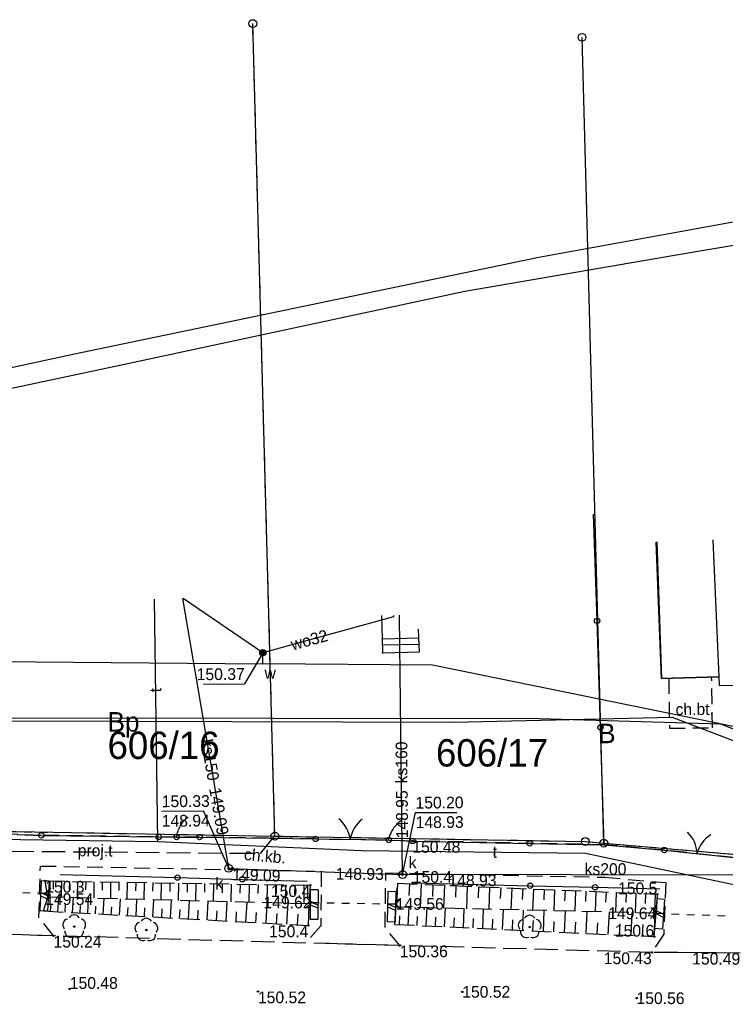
# Model space of a CAD drawing. Extents: x 7582895 to 7584772, y 6020395 to 6021139.
# Tile 12 of 49: x 7583732 to 7583777, y 6020698 to 6020761. Entities that reach past the tile are written whole.
import ezdxf
from ezdxf.enums import TextEntityAlignment as Align

# ---------------------------------------------------------------- set-up
doc = ezdxf.new("R2010")
doc.units = 0
for name, pattern in [('1_1', [0]), ('1_OTKC', [1.5, 1, -0.5]), ('1_OTKJ', [2, 1.5, -0.5]), ('1_OTRK', [1.75, 1.25, -0.5]), ('1_OTRKG', [1.75, 1.25, -0.5]), ('3_EGBN', [0]), ('3_EGBS', [0]), ('3_EGBSG', [0]), ('3_EGBU_A', [0]), ('4_SUKP', [0]), ('4_SUPP_P', [2, 1.5, -0.5]), ('4_SUTP_A', [0]), ('4_SUWP', [0]), ('GDE', [0]), ('GUZ', [1, 0.5, -0.5])]:
    doc.linetypes.add(name, pattern=pattern)
doc.layers.get('0').update_dxf_attribs({"linetype": 'CONTINUOUS'})
for name, color, linetype in [('Dzialki', 7, 'GDE'), ('EGBB_L_0', 36, '3_EGBU_A'), ('EGBC_L_0', 7, '3_EGBN'), ('EGBE_L_3', 7, '3_EGBS'), ('Numery_dzialek', 7, 'CONTINUOUS'), ('Numery_uzytkow', 3, 'CONTINUOUS'), ('OTD_L_12', 7, 'CONTINUOUS'), ('OTK_E_T_1', 7, 'CONTINUOUS'), ('OTK_L_0', 7, '1_OTKJ'), ('OTK_L_2', 7, '1_OTKC'), ('OTK_L_8', 7, 'CONTINUOUS'), ('OTO_L_0', 7, 'CONTINUOUS'), ('OTO_L_1', 7, 'CONTINUOUS'), ('OTO_L_2', 7, 'CONTINUOUS'), ('OTR_L_1', 7, '1_OTRK'), ('OTR_T_0', 7, 'CONTINUOUS'), ('OTR_T_1', 7, 'CONTINUOUS'), ('OTZ_T_0', 96, 'CONTINUOUS'), ('P_SUTP_E_T_0', 30, 'CONTINUOUS'), ('P_SUTP_L_0', 30, '4_SUPP_P'), ('Punkty', 7, 'CONTINUOUS'), ('SUK_E_T_4', 36, 'CONTINUOUS'), ('SUK_T_3', 36, 'CONTINUOUS'), ('SUKP_E_T_0', 36, 'CONTINUOUS'), ('SUKP_L_0', 36, '4_SUKP'), ('SUKR_T_0', 36, 'CONTINUOUS'), ('SUTP_E_T_0', 30, 'CONTINUOUS'), ('SUTP_L_0', 30, '4_SUTP_A'), ('SUW_E_T_2', 5, 'CONTINUOUS'), ('SUW_T_5', 5, 'CONTINUOUS'), ('SUWP_E_T_0', 5, 'CONTINUOUS'), ('SUWP_L_0', 5, '4_SUWP'), ('SUWR_T_0', 5, 'CONTINUOUS'), ('Uzytki', 3, 'GUZ')]:
    doc.layers.add(name, color=color, linetype=linetype)

# ---------------------------------------------------------------- blocks, each defined once
blk = doc.blocks.new('GRT')
at = {"linetype": 'CONTINUOUS'}
blk.add_circle((0, 0), 0.25, dxfattribs=at)
blk = doc.blocks.new('1_OTRN')
at = {"linetype": 'CONTINUOUS'}
blk.add_circle((0, 0), 0.045, dxfattribs=at)
blk = doc.blocks.new('1_OTRS')
at = {"linetype": 'CONTINUOUS'}
blk.add_circle((0, 0), 0.045, dxfattribs=at)
blk = doc.blocks.new('1_OTZL')
at = {"linetype": 'CONTINUOUS'}
blk.add_circle((0, 0), 0.045, dxfattribs=at)
for centre, start, end in [((0, 0.375), 30.14012, 149.85988), ((-0.357, 0.116), 102.14447, 221.86002), ((0.357, 0.116), 318.13998, 77.85553), ((-0.22, -0.303), 174.14818, 293.85423), ((0.22, -0.303), 246.14577, 5.85182)]:
    blk.add_arc(centre, 0.375, start, end, dxfattribs=at)
blk = doc.blocks.new('4_SUKS')
at = {"linetype": 'CONTINUOUS'}
blk.add_circle((0, 0), 0.25, dxfattribs=at)
blk = doc.blocks.new('4_SUPS')
at = {"linetype": 'CONTINUOUS'}
blk.add_circle((0, 0), 0.0625, dxfattribs=at)
blk = doc.blocks.new('4_SUWW')
at = {"linetype": 'CONTINUOUS'}
for radius in [0.2, 0.175, 0.15, 0.125, 0.1, 0.075, 0.05, 0.025, 0.00715]:
    blk.add_circle((0, 0), radius, dxfattribs=at)

msp = doc.modelspace()

# ---------------------------------------------------------------- linework, layer by layer
at = {"layer": 'Dzialki'}
for p, q in [((7583748.23, 6020708.89), (7583746.82, 6020760.82)), ((7583769.24, 6020708.44), (7583767.85, 6020759.94)), ((7583727.21, 6020709.26), (7583748.23, 6020708.89)), ((7583748.23, 6020708.89), (7583768.06, 6020708.55)), ((7583768.06, 6020708.55), (7583769.24, 6020708.44)), ((7583769.24, 6020708.44), (7583790.31, 6020706.65))]:
    msp.add_line(p, q, dxfattribs=at)
at = {"layer": 'EGBB_L_0', "linetype": '3_EGBU_A'}
for p, q in [((7583772.62, 6020727.69), (7583772.92, 6020718.97)), ((7583772.92, 6020718.97), (7583776.58, 6020719.07)), ((7583776.58, 6020719.07), (7583776.6, 6020718.51)), ((7583776.6, 6020718.51), (7583786.99, 6020718.8))]:
    msp.add_line(p, q, dxfattribs=at)
at = {"layer": 'EGBC_L_0', "linetype": '3_EGBN'}
for p, q in [((7583772.92, 6020718.97), (7583772.58, 6020727.68)), ((7583776.2, 6020727.82), (7583776.58, 6020719.07)), ((7583776.58, 6020719.07), (7583772.92, 6020718.97))]:
    msp.add_line(p, q, dxfattribs=at)
at = {"layer": 'EGBE_L_3', "linetype": '3_EGBS'}
for p, q in [((7583755.05, 6020722.99), (7583755.08, 6020721.51)), ((7583757.42, 6020721.56), (7583757.41, 6020722.11)), ((7583755.08, 6020721.51), (7583757.42, 6020721.56)), ((7583755.09, 6020721.11), (7583757.44, 6020721.16)), ((7583757.46, 6020720.66), (7583757.42, 6020721.56)), ((7583755.1, 6020720.61), (7583757.46, 6020720.66))]:
    msp.add_line(p, q, dxfattribs=at)
at = {"layer": 'EGBE_L_3', "linetype": '3_EGBSG'}
msp.add_line((7583755.08, 6020721.51), (7583755.1, 6020720.61), dxfattribs=at)
at = {"layer": 'EGBE_L_3', "linetype": '3_EGBS'}
msp.add_point((7583755.1, 6020720.61), dxfattribs=at)
at = {"layer": 'OTD_L_12'}
for p, q in [((7583733.31, 6020706.04), (7583733.21, 6020704.12)), ((7583733.81, 6020706.02), (7583733.31, 6020706.04)), ((7583733.81, 6020706.02), (7583733.71, 6020704.1)), ((7583750.49, 6020705.45), (7583750.48, 6020703.56)), ((7583750.99, 6020705.45), (7583750.49, 6020705.45)), ((7583750.99, 6020705.45), (7583750.98, 6020703.56)), ((7583733.26, 6020705.08), (7583733.75, 6020704.86)), ((7583733.27, 6020705.28), (7583733.76, 6020705.06)), ((7583755.45, 6020705.35), (7583755.41, 6020703.41)), ((7583755.95, 6020705.33), (7583755.45, 6020705.35)), ((7583755.95, 6020705.33), (7583755.91, 6020703.39)), ((7583772.62, 6020704.89), (7583772.49, 6020702.99)), ((7583773.12, 6020704.85), (7583772.62, 6020704.89)), ((7583773.12, 6020704.85), (7583772.99, 6020702.95)), ((7583750.49, 6020704.7), (7583750.98, 6020704.5)), ((7583750.49, 6020704.51), (7583750.98, 6020704.31)), ((7583755.43, 6020704.57), (7583755.93, 6020704.36)), ((7583755.43, 6020704.38), (7583755.93, 6020704.17)), ((7583733.71, 6020704.1), (7583733.21, 6020704.12)), ((7583750.98, 6020703.56), (7583750.48, 6020703.56)), ((7583772.56, 6020703.94), (7583773.04, 6020703.71)), ((7583772.57, 6020704.13), (7583773.05, 6020703.9)), ((7583755.91, 6020703.39), (7583755.41, 6020703.41)), ((7583772.99, 6020702.95), (7583772.49, 6020702.99))]:
    msp.add_line(p, q, dxfattribs=at)
at = {"layer": 'OTK_L_0', "linetype": '1_OTKJ'}
for p, q in [((7583734.09, 6020702.52), (7583728.18, 6020702.7)), ((7583750.21, 6020702.06), (7583734.09, 6020702.52)), ((7583756.21, 6020701.9), (7583750.21, 6020702.06)), ((7583772.31, 6020701.46), (7583756.21, 6020701.9)), ((7583777.96, 6020701.42), (7583772.31, 6020701.46))]:
    msp.add_line(p, q, dxfattribs=at)
at = {"layer": 'OTK_L_2', "linetype": '1_OTKC'}
for p, q in [((7583776.13, 6020719.06), (7583773.39, 6020718.98)), ((7583773.39, 6020718.98), (7583773.43, 6020715.79)), ((7583776.18, 6020715.82), (7583776.13, 6020719.06)), ((7583773.43, 6020715.79), (7583776.18, 6020715.82)), ((7583733.31, 6020708.94), (7583728.96, 6020709.09)), ((7583741.95, 6020708.83), (7583733.31, 6020708.94)), ((7583743.42, 6020708.83), (7583741.95, 6020708.83)), ((7583750.83, 6020708.71), (7583743.42, 6020708.83)), ((7583755.51, 6020708.64), (7583750.83, 6020708.71)), ((7583757.01, 6020708.58), (7583755.51, 6020708.64)), ((7583769.27, 6020708.34), (7583757.01, 6020708.58)), ((7583773.11, 6020708), (7583769.27, 6020708.34)), ((7583777.53, 6020707.52), (7583773.11, 6020708)), ((7583733.16, 6020703.67), (7583733.25, 6020706.98)), ((7583733.25, 6020706.98), (7583751.19, 6020706.65)), ((7583751.19, 6020706.65), (7583751.16, 6020703.16)), ((7583755.27, 6020703.06), (7583755.32, 6020706.55)), ((7583755.32, 6020706.55), (7583769.3, 6020706.26)), ((7583769.3, 6020706.26), (7583773.21, 6020705.92)), ((7583773.21, 6020705.92), (7583773.07, 6020702.63)), ((7583734.09, 6020702.52), (7583733.16, 6020703.67)), ((7583751.16, 6020703.16), (7583750.21, 6020702.06)), ((7583756.21, 6020701.9), (7583755.27, 6020703.06)), ((7583734.09, 6020702.52), (7583728.18, 6020702.7)), ((7583773.07, 6020702.63), (7583772.31, 6020701.46)), ((7583756.21, 6020701.9), (7583750.21, 6020702.06)), ((7583777.96, 6020701.42), (7583772.31, 6020701.46))]:
    msp.add_line(p, q, dxfattribs=at)
at = {"layer": 'OTK_L_8', "linetype": '1_OTKJ'}
for p, q in [((7583733.56, 6020705.24), (7583733.92, 6020705.57)), ((7583732.12, 6020705.29), (7583732.59, 6020705.27)), ((7583733.06, 6020705.26), (7583733.56, 6020705.24)), ((7583733.56, 6020705.24), (7583733.9, 6020704.87)), ((7583750.22, 6020705), (7583750.57, 6020704.65)), ((7583755.93, 6020704.56), (7583756.28, 6020704.9)), ((7583750.21, 6020704.3), (7583750.57, 6020704.65)), ((7583750.57, 6020704.65), (7583751.05, 6020704.64)), ((7583751.54, 6020704.63), (7583752.02, 6020704.62)), ((7583752.51, 6020704.61), (7583753, 6020704.61)), ((7583753.48, 6020704.6), (7583753.97, 6020704.59)), ((7583754.46, 6020704.58), (7583754.94, 6020704.57)), ((7583755.43, 6020704.57), (7583755.93, 6020704.56)), ((7583755.93, 6020704.56), (7583756.27, 6020704.2)), ((7583772.25, 6020704.32), (7583772.59, 6020703.96)), ((7583772.23, 6020703.62), (7583772.59, 6020703.96)), ((7583772.59, 6020703.96), (7583773.08, 6020703.94)), ((7583773.57, 6020703.93), (7583774.06, 6020703.91)), ((7583774.55, 6020703.89), (7583775.04, 6020703.87)), ((7583775.52, 6020703.86), (7583776.01, 6020703.84)), ((7583776.5, 6020703.82), (7583776.99, 6020703.8))]:
    msp.add_line(p, q, dxfattribs=at)
at = {"layer": 'OTO_L_0'}
for p, q in [((7583768.81, 6020722.65), (7583768.59, 6020729.46)), ((7583769.03, 6020715.84), (7583768.81, 6020722.65)), ((7583769.27, 6020708.34), (7583769.03, 6020715.84)), ((7583733.31, 6020708.94), (7583740.81, 6020708.84)), ((7583740.81, 6020708.84), (7583741.95, 6020708.83)), ((7583743.42, 6020708.83), (7583750.83, 6020708.71)), ((7583757.01, 6020708.58), (7583764.51, 6020708.43)), ((7583764.51, 6020708.43), (7583769.27, 6020708.34)), ((7583769.27, 6020708.34), (7583773.11, 6020708)), ((7583734.51, 6020706.43), (7583742.01, 6020706.24)), ((7583742.01, 6020706.24), (7583746.15, 6020706.13)), ((7583746.15, 6020706.13), (7583750.29, 6020706.02)), ((7583757.04, 6020705.91), (7583764.54, 6020705.72)), ((7583764.54, 6020705.72), (7583768.68, 6020705.62)), ((7583768.68, 6020705.62), (7583772.82, 6020705.52))]:
    msp.add_line(p, q, dxfattribs=at)
for centre in [(7583768.81, 6020722.65), (7583769.03, 6020715.84), (7583740.81, 6020708.84), (7583764.51, 6020708.43), (7583742.01, 6020706.24), (7583746.15, 6020706.13), (7583764.54, 6020705.72), (7583768.68, 6020705.62)]:
    msp.add_circle(centre, 0.17, dxfattribs=at)
at = {"layer": 'OTO_L_1'}
for p, q in [((7583731.76, 6020708.99), (7583733.31, 6020708.94)), ((7583750.83, 6020708.71), (7583752.55, 6020708.68)), ((7583752.3, 6020708.69), (7583753.79, 6020708.67)), ((7583753.79, 6020708.67), (7583755.51, 6020708.64)), ((7583773.11, 6020708), (7583774.7, 6020707.83)), ((7583774.45, 6020707.85), (7583775.94, 6020707.69)), ((7583775.94, 6020707.69), (7583777.53, 6020707.52))]:
    msp.add_line(p, q, dxfattribs=at)
for centre in [(7583733.31, 6020708.94), (7583750.83, 6020708.71), (7583755.51, 6020708.64), (7583773.11, 6020708)]:
    msp.add_circle(centre, 0.17, dxfattribs=at)
for centre, start, end in [((7583751.06, 6020708.43), 7.08753, 51.1619), ((7583755.021, 6020708.371), 127.12425, 171.19862), ((7583773.197, 6020707.713), 1.74658, 45.82095), ((7583777.135, 6020707.285), 121.7833, 165.85767)]:
    msp.add_arc(centre, 2, start, end, dxfattribs=at)
at = {"layer": 'OTO_L_2'}
for p, q in [((7583742.32, 6020709.75), (7583742.38, 6020709.82)), ((7583742.38, 6020709.82), (7583742.44, 6020709.9)), ((7583742.44, 6020709.9), (7583742.51, 6020709.97)), ((7583742.51, 6020709.97), (7583742.58, 6020710.04)), ((7583742.58, 6020710.04), (7583742.66, 6020710.11)), ((7583742.66, 6020710.11), (7583742.69, 6020710.13)), ((7583756.13, 6020709.76), (7583756.2, 6020709.82)), ((7583756.2, 6020709.82), (7583756.28, 6020709.89)), ((7583756.28, 6020709.89), (7583756.31, 6020709.91)), ((7583742.01, 6020709.12), (7583742.05, 6020709.22)), ((7583742.05, 6020709.22), (7583742.08, 6020709.31)), ((7583742.08, 6020709.31), (7583742.12, 6020709.4)), ((7583742.12, 6020709.4), (7583742.17, 6020709.49)), ((7583742.17, 6020709.49), (7583742.2, 6020709.58)), ((7583742.2, 6020709.58), (7583742.26, 6020709.66)), ((7583742.26, 6020709.66), (7583742.32, 6020709.75)), ((7583755.66, 6020709.11), (7583755.7, 6020709.2)), ((7583755.7, 6020709.2), (7583755.76, 6020709.29)), ((7583755.76, 6020709.29), (7583755.8, 6020709.38)), ((7583755.8, 6020709.38), (7583755.86, 6020709.46)), ((7583755.86, 6020709.46), (7583755.93, 6020709.54)), ((7583755.93, 6020709.54), (7583755.99, 6020709.61)), ((7583755.99, 6020709.61), (7583756.05, 6020709.69)), ((7583756.05, 6020709.69), (7583756.13, 6020709.76)), ((7583741.95, 6020708.83), (7583741.97, 6020708.93)), ((7583741.95, 6020708.83), (7583742.69, 6020708.83)), ((7583741.97, 6020708.93), (7583741.99, 6020709.03)), ((7583741.99, 6020709.03), (7583742.01, 6020709.12)), ((7583742.69, 6020708.83), (7583743.42, 6020708.83)), ((7583755.51, 6020708.64), (7583755.53, 6020708.74)), ((7583755.51, 6020708.64), (7583756.26, 6020708.61)), ((7583755.53, 6020708.74), (7583755.56, 6020708.84)), ((7583755.56, 6020708.84), (7583755.58, 6020708.93)), ((7583755.58, 6020708.93), (7583755.63, 6020709.03)), ((7583755.63, 6020709.03), (7583755.66, 6020709.11)), ((7583756.26, 6020708.61), (7583756.26, 6020708.61)), ((7583756.26, 6020708.61), (7583757.01, 6020708.58))]:
    msp.add_line(p, q, dxfattribs=at)
for centre in [(7583741.95, 6020708.83), (7583743.42, 6020708.83), (7583755.51, 6020708.64), (7583757.01, 6020708.58)]:
    msp.add_circle(centre, 0.17, dxfattribs=at)
at = {"layer": 'OTR_L_1', "linetype": '1_OTRKG'}
for p, q in [((7583733.56, 6020706.03), (7583750.49, 6020705.75)), ((7583756.06, 6020705.88), (7583772.66, 6020705.18)), ((7583733.46, 6020704.11), (7583750.37, 6020703.18)), ((7583755.9, 6020703.25), (7583772.46, 6020702.47))]:
    msp.add_line(p, q, dxfattribs=at)
at = {"layer": 'OTR_L_1', "linetype": '1_OTRK'}
for p, q in [((7583733.72, 6020705), (7583733.56, 6020706.03)), ((7583750.49, 6020705.75), (7583750.42, 6020704.56)), ((7583755.96, 6020704.36), (7583756.06, 6020705.88)), ((7583733.46, 6020704.11), (7583733.72, 6020705)), ((7583750.42, 6020704.56), (7583733.72, 6020705)), ((7583772.66, 6020705.18), (7583772.59, 6020703.96)), ((7583750.37, 6020703.18), (7583750.42, 6020704.56)), ((7583755.9, 6020703.25), (7583755.96, 6020704.36)), ((7583772.59, 6020703.96), (7583755.96, 6020704.36)), ((7583772.46, 6020702.47), (7583772.59, 6020703.96))]:
    msp.add_line(p, q, dxfattribs=at)
at = {"layer": 'OTR_L_1', "linetype": '1_1'}
for p, q in [((7583734.07, 6020706.02), (7583734.07, 6020705.51)), ((7583734.59, 6020706.01), (7583734.57, 6020704.98)), ((7583735.11, 6020706), (7583735.1, 6020705.48)), ((7583735.63, 6020706), (7583735.61, 6020704.95)), ((7583736.15, 6020705.99), (7583736.14, 6020705.46)), ((7583736.67, 6020705.98), (7583736.66, 6020704.92)), ((7583737.2, 6020705.97), (7583737.19, 6020705.44)), ((7583737.73, 6020705.96), (7583737.72, 6020704.89)), ((7583738.27, 6020705.95), (7583738.26, 6020705.42)), ((7583738.8, 6020705.94), (7583738.78, 6020704.87)), ((7583739.34, 6020705.93), (7583739.33, 6020705.39)), ((7583739.88, 6020705.93), (7583739.86, 6020704.84)), ((7583740.43, 6020705.92), (7583740.42, 6020705.37)), ((7583740.97, 6020705.91), (7583740.95, 6020704.81)), ((7583741.52, 6020705.9), (7583741.51, 6020705.35)), ((7583742.07, 6020705.89), (7583742.05, 6020704.78)), ((7583742.63, 6020705.88), (7583742.62, 6020705.32)), ((7583743.18, 6020705.87), (7583743.17, 6020704.75)), ((7583743.74, 6020705.86), (7583743.73, 6020705.3)), ((7583744.31, 6020705.85), (7583744.29, 6020704.72)), ((7583744.87, 6020705.84), (7583744.86, 6020705.27)), ((7583745.44, 6020705.83), (7583745.42, 6020704.69)), ((7583746.01, 6020705.82), (7583746, 6020705.25)), ((7583746.58, 6020705.81), (7583746.57, 6020704.66)), ((7583747.16, 6020705.81), (7583747.15, 6020705.23)), ((7583747.74, 6020705.8), (7583747.72, 6020704.63)), ((7583748.32, 6020705.79), (7583748.31, 6020705.2)), ((7583748.91, 6020705.78), (7583748.89, 6020704.6)), ((7583749.5, 6020705.77), (7583749.49, 6020705.18)), ((7583750.09, 6020705.76), (7583750.07, 6020704.57)), ((7583756.06, 6020705.88), (7583756, 6020704.36)), ((7583756.82, 6020705.85), (7583756.79, 6020705.09)), ((7583757.57, 6020705.82), (7583757.51, 6020704.32)), ((7583758.32, 6020705.78), (7583758.29, 6020705.04)), ((7583759.06, 6020705.75), (7583759, 6020704.29)), ((7583759.79, 6020705.72), (7583759.76, 6020705)), ((7583760.52, 6020705.69), (7583760.46, 6020704.25)), ((7583761.24, 6020705.66), (7583761.21, 6020704.95)), ((7583761.95, 6020705.63), (7583761.89, 6020704.22)), ((7583762.66, 6020705.6), (7583762.63, 6020704.9)), ((7583763.36, 6020705.57), (7583763.3, 6020704.18)), ((7583764.06, 6020705.54), (7583764.03, 6020704.85)), ((7583764.74, 6020705.51), (7583764.69, 6020704.15)), ((7583765.43, 6020705.49), (7583765.4, 6020704.81)), ((7583766.1, 6020705.46), (7583766.05, 6020704.12)), ((7583766.77, 6020705.43), (7583766.74, 6020704.76)), ((7583734.37, 6020704.06), (7583734.42, 6020704.98)), ((7583735.31, 6020704.01), (7583735.36, 6020704.96)), ((7583736.28, 6020703.96), (7583736.33, 6020704.93)), ((7583737.27, 6020703.9), (7583737.33, 6020704.9)), ((7583738.3, 6020703.84), (7583738.36, 6020704.88)), ((7583739.36, 6020703.79), (7583739.42, 6020704.85)), ((7583740.44, 6020703.73), (7583740.5, 6020704.82)), ((7583741.56, 6020703.66), (7583741.63, 6020704.79)), ((7583767.44, 6020705.4), (7583767.38, 6020704.09)), ((7583768.09, 6020705.37), (7583768.07, 6020704.72)), ((7583768.74, 6020705.35), (7583768.69, 6020704.05)), ((7583769.39, 6020705.32), (7583769.36, 6020704.68)), ((7583770.03, 6020705.29), (7583769.98, 6020704.02)), ((7583770.66, 6020705.26), (7583770.64, 6020704.64)), ((7583771.29, 6020705.24), (7583771.24, 6020703.99)), ((7583771.91, 6020705.21), (7583771.89, 6020704.59)), ((7583772.53, 6020705.19), (7583772.48, 6020703.96)), ((7583733.9, 6020704.09), (7583733.93, 6020704.54)), ((7583734.83, 6020704.03), (7583734.86, 6020704.5)), ((7583735.79, 6020703.98), (7583735.81, 6020704.46)), ((7583736.77, 6020703.93), (7583736.8, 6020704.42)), ((7583737.78, 6020703.87), (7583737.81, 6020704.38)), ((7583738.82, 6020703.81), (7583738.85, 6020704.34)), ((7583739.9, 6020703.76), (7583739.93, 6020704.3)), ((7583741, 6020703.7), (7583741.03, 6020704.25)), ((7583742.14, 6020703.63), (7583742.17, 6020704.2)), ((7583742.72, 6020703.6), (7583742.78, 6020704.76)), ((7583743.3, 6020703.57), (7583743.34, 6020704.16)), ((7583743.9, 6020703.54), (7583743.97, 6020704.73)), ((7583745.12, 6020703.47), (7583745.19, 6020704.7)), ((7583746.38, 6020703.4), (7583746.45, 6020704.66)), ((7583747.67, 6020703.33), (7583747.74, 6020704.63)), ((7583749, 6020703.26), (7583749.07, 6020704.6)), ((7583756.74, 6020703.21), (7583756.8, 6020704.34)), ((7583757.89, 6020703.16), (7583757.95, 6020704.31)), ((7583759.07, 6020703.1), (7583759.13, 6020704.28)), ((7583760.27, 6020703.04), (7583760.33, 6020704.25)), ((7583761.51, 6020702.99), (7583761.56, 6020704.23)), ((7583762.77, 6020702.93), (7583762.83, 6020704.19)), ((7583764.06, 6020702.87), (7583764.12, 6020704.16)), ((7583744.51, 6020703.5), (7583744.54, 6020704.11)), ((7583745.75, 6020703.43), (7583745.78, 6020704.06)), ((7583747.02, 6020703.36), (7583747.05, 6020704.01)), ((7583748.33, 6020703.29), (7583748.37, 6020703.95)), ((7583749.68, 6020703.22), (7583749.72, 6020703.9)), ((7583756.18, 6020703.24), (7583756.21, 6020703.8)), ((7583757.31, 6020703.18), (7583757.34, 6020703.75)), ((7583758.48, 6020703.13), (7583758.51, 6020703.71)), ((7583759.67, 6020703.07), (7583759.7, 6020703.67)), ((7583760.89, 6020703.02), (7583760.91, 6020703.63)), ((7583762.13, 6020702.96), (7583762.16, 6020703.58)), ((7583763.41, 6020702.9), (7583763.44, 6020703.54)), ((7583765.38, 6020702.8), (7583765.44, 6020704.13)), ((7583766.73, 6020702.74), (7583766.79, 6020704.1)), ((7583768.11, 6020702.67), (7583768.18, 6020704.07)), ((7583769.53, 6020702.61), (7583769.6, 6020704.03)), ((7583770.98, 6020702.54), (7583771.05, 6020704)), ((7583772.46, 6020702.47), (7583772.53, 6020703.96)), ((7583764.71, 6020702.83), (7583764.74, 6020703.49)), ((7583766.05, 6020702.77), (7583766.08, 6020703.44)), ((7583767.42, 6020702.71), (7583767.45, 6020703.4)), ((7583768.82, 6020702.64), (7583768.85, 6020703.35)), ((7583770.25, 6020702.57), (7583770.28, 6020703.29)), ((7583771.71, 6020702.51), (7583771.75, 6020703.24))]:
    msp.add_line(p, q, dxfattribs=at)
for p in [(7583733.56, 6020706.03), (7583750.37, 6020703.18)]:
    msp.add_point(p, dxfattribs=at)
at = {"layer": 'P_SUTP_L_0', "linetype": '4_SUPP_P'}
for p, q in [((7583747.31, 6020707.79), (7583748.23, 6020708.92)), ((7583711.34, 6020708.11), (7583747.31, 6020707.79))]:
    msp.add_line(p, q, dxfattribs=at)
at = {"layer": 'SUKP_L_0', "linetype": '4_SUKP'}
for p, q in [((7583765.1, 6020745.9), (7583798.43, 6020751.94)), ((7583775.25, 6020746.27), (7583806.98, 6020751.57)), ((7583735.44, 6020739.72), (7583765.1, 6020745.9)), ((7583760.37, 6020743.71), (7583775.25, 6020746.27)), ((7583738.03, 6020738.93), (7583760.37, 6020743.71)), ((7583709.17, 6020734.03), (7583735.44, 6020739.72)), ((7583707.66, 6020732.45), (7583738.03, 6020738.93)), ((7583745.28, 6020706.83), (7583742.36, 6020724.08)), ((7583756.19, 6020722.92), (7583756.19, 6020723.01)), ((7583756.39, 6020706.43), (7583756.19, 6020722.92)), ((7583745.28, 6020706.83), (7583756.39, 6020706.43)), ((7583777.92, 6020706.4), (7583756.39, 6020706.43))]:
    msp.add_line(p, q, dxfattribs=at)
at = {"layer": 'SUKR_T_0', "linetype": 'CONTINUOUS'}
for p, q in [((7583741, 6020710.49), (7583743.66, 6020710.51)), ((7583745.28, 6020706.83), (7583743.66, 6020710.51)), ((7583756.39, 6020706.43), (7583757.22, 6020710.4)), ((7583757.22, 6020710.4), (7583759.85, 6020710.41))]:
    msp.add_line(p, q, dxfattribs=at)
at = {"layer": 'SUTP_L_0', "linetype": '4_SUTP_A'}
for p, q in [((7583740.76, 6020708.55), (7583740.53, 6020724.04)), ((7583765.11, 6020716.39), (7583731.22, 6020716.44)), ((7583731.31, 6020716.27), (7583759.61, 6020716.18)), ((7583759.61, 6020716.18), (7583773.61, 6020716.49)), ((7583776.71, 6020716.05), (7583765.11, 6020716.39)), ((7583773.61, 6020716.49), (7583795.93, 6020707.9)), ((7583796.03, 6020708.36), (7583776.71, 6020716.05)), ((7583727.83, 6020708.74), (7583740.76, 6020708.55)), ((7583740.76, 6020708.55), (7583753.76, 6020707.98)), ((7583753.76, 6020707.98), (7583768.08, 6020707.81)), ((7583768.08, 6020707.81), (7583778.24, 6020705.65))]:
    msp.add_line(p, q, dxfattribs=at)
at = {"layer": 'SUWP_L_0', "linetype": '4_SUWP'}
for p, q in [((7583747.46, 6020720.61), (7583742.37, 6020724.08)), ((7583755.8, 6020722.91), (7583747.46, 6020720.61)), ((7583755.8, 6020723), (7583755.8, 6020722.91)), ((7583747.47, 6020719.9), (7583747.46, 6020720.61)), ((7583716.51, 6020720.16), (7583747.47, 6020719.9)), ((7583758.3, 6020719.82), (7583747.47, 6020719.9)), ((7583780.8, 6020715.22), (7583758.3, 6020719.82))]:
    msp.add_line(p, q, dxfattribs=at)
at = {"layer": 'SUWR_T_0', "linetype": 'CONTINUOUS'}
for p in [(7583747.46, 6020720.61), (7583743.67, 6020718.61)]:
    msp.add_line(p, (7583746.3, 6020718.63), dxfattribs=at)
at = {"layer": 'Uzytki'}
for p, q in [((7583748.23, 6020708.89), (7583746.82, 6020760.82)), ((7583727.21, 6020709.26), (7583748.23, 6020708.89)), ((7583748.23, 6020708.89), (7583768.06, 6020708.55)), ((7583768.06, 6020708.55), (7583790.31, 6020706.65))]:
    msp.add_line(p, q, dxfattribs=at)

# ---------------------------------------------------------------- block references
at = {"layer": 'OTR_T_0'}
for p, rotation in [((7583757.01, 6020708.58), 0.41379), ((7583733.56, 6020705.24), 269.999997), ((7583750.57, 6020704.65), 269.999997), ((7583755.95, 6020704.56), 269.999997), ((7583772.59, 6020703.96), 269.999997), ((7583734.09, 6020702.52), 269.999997), ((7583756.21, 6020701.9), 269.999997), ((7583772.31, 6020701.46), 269.999997), ((7583760.2, 6020698.94), 269.999997), ((7583771.33, 6020698.54), 269.999997)]:
    msp.add_blockref('1_OTRS', p, dxfattribs=dict(at, rotation=rotation))
for p in [(7583735.13, 6020699.13), (7583747.15, 6020698.96)]:
    msp.add_blockref('1_OTRS', p, dxfattribs=at)
at = {"layer": 'OTR_T_1', "rotation": 269.999997}
for p in [(7583733.56, 6020706.03), (7583750.49, 6020705.75), (7583772.66, 6020705.18), (7583750.37, 6020703.18), (7583772.46, 6020702.47)]:
    msp.add_blockref('1_OTRN', p, dxfattribs=at)
at = {"layer": 'OTR_T_1'}
msp.add_blockref('1_OTRN', (7583757.04, 6020705.91), dxfattribs=at)
at = {"layer": 'OTZ_T_0'}
for p in [(7583735.41, 6020703.11), (7583740.02, 6020702.89), (7583764.51, 6020703.08)]:
    msp.add_blockref('1_OTZL', p, dxfattribs=at)
at = {"layer": 'Punkty'}
for p in [(7583746.82, 6020760.82), (7583767.85, 6020759.94), (7583748.23, 6020708.89), (7583768.06, 6020708.55), (7583769.24, 6020708.44)]:
    msp.add_blockref('GRT', p, dxfattribs=at)
at = {"layer": 'SUK_T_3'}
for p in [(7583745.28, 6020706.83), (7583756.39, 6020706.43)]:
    msp.add_blockref('4_SUKS', p, dxfattribs=at)
at = {"layer": 'SUKR_T_0'}
for p in [(7583745.24, 6020707.08), (7583745.28, 6020706.83), (7583745.53, 6020706.82), (7583756.39, 6020706.68), (7583756.14, 6020706.44), (7583756.39, 6020706.43), (7583756.64, 6020706.43)]:
    msp.add_blockref('4_SUPS', p, dxfattribs=at)
at = {"layer": 'SUW_T_5'}
msp.add_blockref('4_SUWW', (7583747.46, 6020720.61), dxfattribs=at)
at = {"layer": 'SUWR_T_0'}
msp.add_blockref('4_SUPS', (7583747.46, 6020720.61), dxfattribs=at)

# ---------------------------------------------------------------- texts
at = {"layer": 'Numery_dzialek'}
for s, p in [('606/16', (7583737.54, 6020715.57)), ('606/17', (7583758.52, 6020715.09))]:
    msp.add_text(s, height=1.75, dxfattribs=at).set_placement(p, align=Align.TOP_LEFT)
at = {"layer": 'Numery_uzytkow'}
for s, p in [('Bp', (7583737.54, 6020715.57)), ('B', (7583768.88, 6020714.83))]:
    msp.add_text(s, height=1.25, dxfattribs=at).set_placement(p)
at = {"layer": 'OTK_E_T_1'}
for s, rotation, p in [('ch.bt.', 0.41379, (7583775.05, 6020717.02)), ('ch.kb.', 355.01, (7583747.6, 6020707.64))]:
    msp.add_text(s, height=0.75, rotation=rotation, dxfattribs=at).set_placement(p, align=Align.MIDDLE)
at = {"layer": 'OTR_T_0'}
for s, p in [('150.48', (7583757.01, 6020708.58)), ('149.54', (7583733.56, 6020705.24)), ('150.24', (7583734.09, 6020702.52)), ('150.36', (7583756.21, 6020701.9)), ('150.52', (7583747.15, 6020698.96))]:
    msp.add_text(s, height=0.75, dxfattribs=at).set_placement(p, align=Align.TOP_LEFT)
for s, p in [('149.62', (7583750.57, 6020704.65)), ('149.64', (7583772.59, 6020703.96))]:
    msp.add_text(s, height=0.75, dxfattribs=at).set_placement(p, align=Align.MIDDLE_RIGHT)
for s, p in [('149.56', (7583755.95, 6020704.56)), ('150.52', (7583760.2, 6020698.94))]:
    msp.add_text(s, height=0.75, dxfattribs=at).set_placement(p, align=Align.MIDDLE_LEFT)
msp.add_text('150.43', height=0.75, dxfattribs=at).set_placement((7583772.31, 6020701.46), align=Align.TOP_RIGHT)
msp.add_text('150.49', height=0.75, rotation=359.59437, dxfattribs=at).set_placement((7583777.96, 6020701.42), align=Align.TOP_RIGHT)
msp.add_text('150.48', height=0.75, dxfattribs=at).set_placement((7583735.13, 6020699.13))
msp.add_text('150.56', height=0.75, rotation=359.83254, dxfattribs=at).set_placement((7583771.33, 6020698.54), align=Align.MIDDLE_LEFT)
at = {"layer": 'OTR_T_1'}
msp.add_text('150.4', height=0.75, dxfattribs=at).set_placement((7583757.04, 6020705.91))
msp.add_text('150.3', height=0.75, dxfattribs=at).set_placement((7583733.56, 6020706.03), align=Align.TOP_LEFT)
for p in [(7583750.49, 6020705.75), (7583750.37, 6020703.18)]:
    msp.add_text('150.4', height=0.75, dxfattribs=at).set_placement(p, align=Align.TOP_RIGHT)
for s, p in [('150.5', (7583772.66, 6020705.18)), ('150.6', (7583772.46, 6020702.47))]:
    msp.add_text(s, height=0.75, dxfattribs=at).set_placement(p, align=Align.RIGHT)
at = {"layer": 'P_SUTP_E_T_0'}
msp.add_text('proj.t', height=0.75, rotation=359.47749, dxfattribs=at).set_placement((7583736.75, 6020707.88), align=Align.MIDDLE)
at = {"layer": 'SUK_E_T_4'}
for p in [(7583756.78, 6020707.59), (7583744.43, 6020706.23)]:
    msp.add_text('k', height=0.75, dxfattribs=at).set_placement(p, align=Align.TOP_LEFT)
at = {"layer": 'SUKP_E_T_0'}
for s, rotation, p in [('ks150', 279.65203, (7583744.11, 6020713.77)), ('ks160', 89.8169, (7583756.3, 6020713.6))]:
    msp.add_text(s, height=0.75, rotation=rotation, dxfattribs=at).set_placement(p, align=Align.MIDDLE)
msp.add_text('ks200', height=0.75, rotation=359.90794, dxfattribs=at).set_placement((7583769.35, 6020706.41), align=Align.CENTER)
at = {"layer": 'SUKR_T_0'}
for s, rotation, p in [('149.09', 279.79, (7583744.92, 6020708.97)), ('148.93', 359.85, (7583755.19, 6020706.47))]:
    msp.add_text(s, height=0.75, rotation=rotation, dxfattribs=at).set_placement(p, align=Align.MIDDLE_RIGHT)
msp.add_text('148.95', height=0.75, rotation=90.41, dxfattribs=at).set_placement((7583756.36, 6020708.75), align=Align.MIDDLE_LEFT)
for s, rotation, p in [('150.33', 0.40999, (7583741, 6020711.49)), ('150.20', 0.40999, (7583757.21, 6020711.4)), ('148.94', 0.40999, (7583741, 6020710.24)), ('148.93', 0.40999, (7583757.22, 6020710.15)), ('149.09', 358.24, (7583745.53, 6020706.82)), ('148.93', 0.15001, (7583759.32, 6020706.43))]:
    msp.add_text(s, height=0.75, rotation=rotation, dxfattribs=at).set_placement(p, align=Align.TOP_LEFT)
at = {"layer": 'SUTP_E_T_0'}
for rotation, p in [(90.84987, (7583740.61, 6020718.22)), (359.33287, (7583762.28, 6020707.88))]:
    msp.add_text('t', height=0.75, rotation=rotation, dxfattribs=at).set_placement(p, align=Align.MIDDLE)
at = {"layer": 'SUW_E_T_2'}
msp.add_text('w', height=0.75, dxfattribs=at).set_placement((7583747.57, 6020719.7), align=Align.TOP_LEFT)
at = {"layer": 'SUWP_E_T_0'}
msp.add_text('wo32', height=0.75, rotation=15.24, dxfattribs=at).set_placement((7583750.43, 6020721.43), align=Align.MIDDLE)
at = {"layer": 'SUWR_T_0'}
msp.add_text('150.37', height=0.75, rotation=0.41379, dxfattribs=at).set_placement((7583746.3, 6020719.63), align=Align.TOP_RIGHT)

doc.saveas('drawing.dxf')
